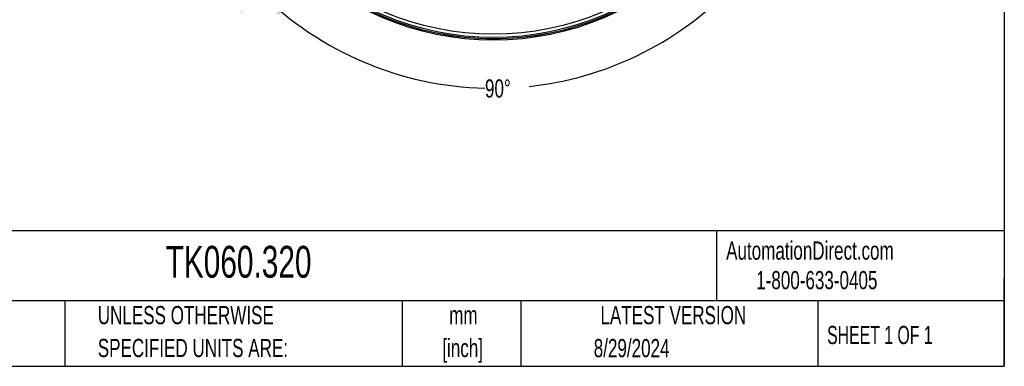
# Model space of a CAD drawing. Header units: millimetres. Extents: x 13 to 546, y 13 to 419.
# Tile 17 of 27: x 317 to 546, y 13 to 93. Entities that reach past the tile are written whole.
import ezdxf

# ---------------------------------------------------------------- set-up
doc = ezdxf.new("R2010")
doc.units = ezdxf.units.MM
doc.header["$LTSCALE"] = 2
doc.layers.add('DIMENSIONS', color=140, linetype='Continuous', lineweight=25)
doc.layers.add('TEXT', color=140, linetype='Continuous', lineweight=25)
doc.styles.add('SLDTEXTSTYLE0', font='TXT', dxfattribs={"width": 0.7})
doc.styles.add('SLDTEXTSTYLE1', font='TXT', dxfattribs={"width": 0.65})
doc.dimstyles.new('SLDDIMSTYLE7', dxfattribs={"dimtxt": 4.316016, "dimasz": 6.604, "dimexe": 0, "dimexo": 0.0625, "dimgap": 1.079004, "dimtad": 0, "dimtih": 1, "dimtoh": 1, "dimdec": 4, "dimlfac": 2, "dimzin": 12, "dimdsep": 46, "dimtxsty": 'SLDTEXTSTYLE0', "dimsah": 1, "dimcen": 0.09, "dimadec": 0, "dimazin": 3, "dimtfac": 1, "dimtdec": 0, "dimtofl": 0, "dimtmove": 0, "dimatfit": 3, "dimfxl": 0, "dimfrac": 2, "dimtolj": 1, "dimtzin": 12, "dimarcsym": 0})

# ---------------------------------------------------------------- blocks, each defined once
blk = doc.blocks.new('_D_11')
at = {"layer": 'DIMENSIONS'}
for p, q in [((458.23, 123.98), (486.7, 95.89)), ((396.66, 123.56), (368.57, 95.1))]:
    blk.add_line(p, q, dxfattribs=at)
for start, end in [(225.387, 268.552), (276.1648, 315.387)]:
    blk.add_arc((427.24, 154.56), 77.18, start, end, dxfattribs=at)
for points in [[(373.03, 99.62), (377.25, 94.43), (378.61, 95.94)], [(482.18, 100.35), (476.65, 96.6), (478.04, 95.11)]]:
    blk.add_solid(points, dxfattribs=at)
at = {"layer": 'DIMENSIONS', "insert": (425.29, 79.47), "char_height": 4.233, "attachment_point": 1, "style": 'SLDTEXTSTYLE0'}
blk.add_mtext('90°', dxfattribs=at)

msp = doc.modelspace()

# ---------------------------------------------------------------- linework, layer by layer
for radius in [65.962165, 65.961403, 65.690982, 65.663341, 65.66325, 65.337504, 64.592831]:
    msp.add_circle((427.237392, 154.557435), radius)
at = {"layer": 'TEXT'}
for p, q in [((546.1, 419.1), (546.1, 12.7)), ((546.1, 44.252215), (12.7, 44.252215)), ((479.150755, 44.252215), (479.150755, 27.94)), ((546.1, 12.7), (546.1, 33.02)), ((546.1, 27.94), (12.7, 27.94)), ((327.560355, 27.94), (327.560355, 12.7)), ((406.048609, 27.94), (406.048609, 12.7)), ((433.624195, 27.94), (433.624195, 12.7)), ((502.697498, 27.94), (502.697498, 12.7)), ((12.7, 12.7), (546.1, 12.7))]:
    msp.add_line(p, q, dxfattribs=at)

# ---------------------------------------------------------------- texts
at = {"color": 179, "linetype": 'Continuous', "lineweight": 18, "char_height": 4.23333333, "attachment_point": 1, "style": 'SLDTEXTSTYLE0'}
for s, insert in [('AutomationDirect.com', (481.389918, 41.753063)), ('1-800-633-0405', (488.38316, 34.874048))]:
    msp.add_mtext(s, dxfattribs=dict(at, insert=insert))
at = {"layer": 'TEXT'}
for s, insert, char_height, attachment_point, style in [('TK060.320', (351.003597, 40.728766), 7.4083333, 1, 'SLDTEXTSTYLE0'), ('UNLESS OTHERWISE', (335.215826, 26.727988), 4.23333333, 1, 'SLDTEXTSTYLE0'), ('mm', (420.260741, 26.722582), 4.2333333, 2, 'SLDTEXTSTYLE0'), ('LATEST VERSION', (469.104263, 26.727988), 4.23333333, 2, 'SLDTEXTSTYLE0'), ('SHEET 1 OF 1', (504.882571, 22.102981), 4.23333333, 1, 'SLDTEXTSTYLE1'), ('SPECIFIED UNITS ARE:', (335.215826, 19.083543), 4.23333333, 1, 'SLDTEXTSTYLE0'), ('[inch]', (420.093172, 19.078137), 4.2333333, 2, 'SLDTEXTSTYLE0'), ('8/29/2024', (459.402986, 19.055076), 4.2333333, 2, 'SLDTEXTSTYLE0')]:
    msp.add_mtext(s, dxfattribs=dict(at, insert=insert, char_height=char_height, attachment_point=attachment_point, style=style))

# ---------------------------------------------------------------- dimensions: what is measured, and where the dimension line sits
at = {"layer": 'DIMENSIONS'}
dim = msp.add_angular_dim_2l(base=(397.043269, 83.529562), line1=((398.44251, 125.370883), (427.237392, 154.557435)), line2=((456.423943, 125.762553), (427.237392, 154.557435)), dimstyle='SLDDIMSTYLE7', dxfattribs=at)
dim.commit()
dim.dimension.update_dxf_attribs({"geometry": '_D_11', "text_midpoint": (430.406348, 77.443224), "dimtype": 162})

doc.saveas('drawing.dxf')
